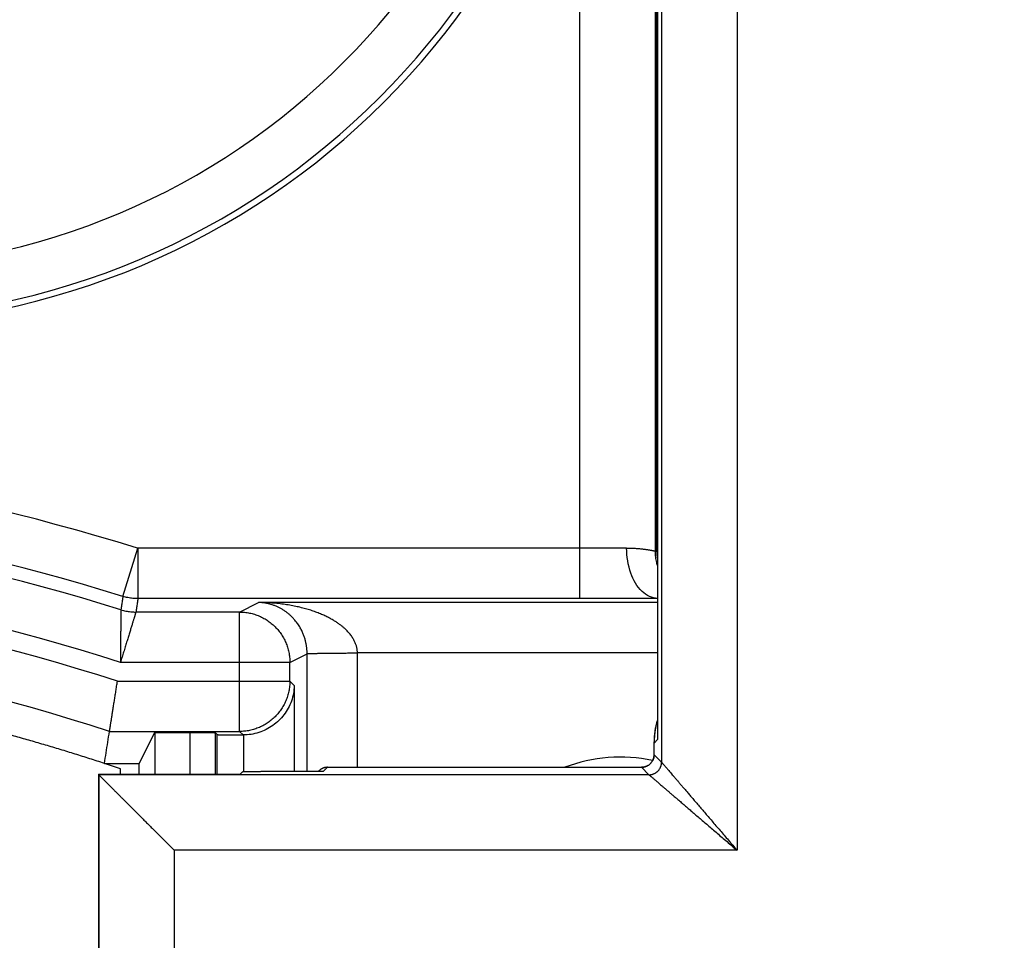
# Model space of a CAD drawing. Header units: inches. Extents: x 0 to 22, y 0 to 17.
# Tile 34 of 57: x 9.575 to 9.966, y 8.158 to 8.524. Entities that reach past the tile are written whole.
import ezdxf

# ---------------------------------------------------------------- set-up
doc = ezdxf.new("R2010")
doc.units = ezdxf.units.IN
doc.header["$LTSCALE"] = 1.21
doc.header["$MEASUREMENT"] = 0
doc.layers.get('0').update_dxf_attribs({"linetype": 'CONTINUOUS'})
doc.layers.add('DIMENSIONS', color=7, linetype='CONTINUOUS')
doc.styles.get("Standard").update_dxf_attribs({"font": 'txt', "width": 0.8})
doc.dimstyles.new('DIMSTYLE_1', dxfattribs={"dimtxt": 0.125, "dimasz": 0.18, "dimexe": 0.18, "dimexo": 0.0625, "dimgap": 0.09, "dimtad": 0, "dimtih": 1, "dimtoh": 1, "dimdec": 3, "dimzin": 4, "dimdsep": 46, "dimtxsty": 'STANDARD', "dimblk": '_FILLED', "dimblk1": '_FILLED', "dimblk2": '_FILLED', "dimcen": 0.09, "dimadec": 0, "dimazin": 0, "dimtp": 0.01, "dimtm": 0.01, "dimtfac": 1, "dimtdec": 3, "dimtofl": 0, "dimtmove": 0, "dimatfit": 3, "dimldrblk": '_FILLED', "dimfxl": 1, "dimtolj": 1, "dimtzin": 4, "dimarcsym": 0})

# ---------------------------------------------------------------- blocks, each defined once
blk = doc.blocks.new('_FILLED')
at = {"color": 0, "linetype": 'BYBLOCK'}
blk.add_solid([(0, 0), (-1, 0.1736111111), (-1, -0.1736111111)], dxfattribs=at)
blk = doc.blocks.new('*D4')
at = {"layer": 'DIMENSIONS', "color": 2, "linetype": 'CONTINUOUS'}
for p, q in [((8.5095382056, 10.18625), (8.5095382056, 6.47275)), ((9.6059657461, 8.1617690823), (9.6059657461, 6.47275)), ((8.5095382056, 6.59775), (8.0583228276, 6.59775)), ((9.6059657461, 6.59775), (9.9659657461, 6.59775))]:
    blk.add_line(p, q, dxfattribs=at)
at = {"layer": 'DIMENSIONS', "color": 2, "linetype": 'CONTINUOUS', "xscale": 0.18, "yscale": 0.18, "zscale": 0.18}
blk.add_blockref('_FILLED', (8.5095382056, 6.59775), dxfattribs=at)
at = {"layer": 'DIMENSIONS', "color": 2, "linetype": 'CONTINUOUS', "xscale": 0.18, "yscale": 0.18, "zscale": 0.18, "rotation": 180}
blk.add_blockref('_FILLED', (9.6059657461, 6.59775), dxfattribs=at)
at = {"layer": 'DIMENSIONS', "color": 2, "linetype": 'CONTINUOUS', "width": 0.8}
for s, p in [('[', (7.2958228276, 6.53525)), (']', (7.8958228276, 6.53525)), ('1.096', (6.6708228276, 6.53525)), ('27.85', (7.3958228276, 6.53525))]:
    blk.add_text(s, height=0.125, dxfattribs=at).set_placement(p)

msp = doc.modelspace()

# ---------------------------------------------------------------- linework, layer by layer
at = {"color": 7, "linetype": 'CONTINUOUS'}
for p, q in [((9.8597061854, 12.3032309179), (9.8597061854, 8.1942690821)), ((9.8281397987, 12.2592309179), (9.8281397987, 8.2382690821)), ((9.8281352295, 12.2586310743), (9.8281352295, 8.2388689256)), ((9.8272561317, 8.3132139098), (9.8272560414, 12.184286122)), ((9.8278822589, 8.3134334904), (9.8278822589, 12.1840665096)), ((9.7972606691, 8.2942319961), (9.797258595, 8.6255234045)), ((9.6156144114, 8.2951354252), (9.6215574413, 8.3142312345)), ((9.7972579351, 8.3142312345), (9.6212926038, 8.3142312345)), ((9.6215574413, 8.3142312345), (9.6215574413, 8.2942319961)), ((9.8281352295, 8.3134334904), (9.8278822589, 8.3134334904)), ((9.7972606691, 8.2942319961), (9.6215574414, 8.2942319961)), ((9.6619383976, 8.2889230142), (9.6694964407, 8.292701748)), ((9.8281352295, 8.292701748), (9.6694964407, 8.292701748)), ((9.6619383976, 8.2889230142), (9.6207491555, 8.2889230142)), ((9.6619383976, 8.2414633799), (9.6619383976, 8.2889230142)), ((9.6819353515, 8.2689237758), (9.6888073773, 8.272359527)), ((9.6888073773, 8.2254955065), (9.6888073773, 8.272359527)), ((9.8281352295, 8.2727025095), (9.7088043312, 8.2727025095)), ((9.7088043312, 8.2272364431), (9.7088043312, 8.2727025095)), ((9.6819353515, 8.2689237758), (9.6145774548, 8.2689237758)), ((9.6819353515, 8.2614603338), (9.6819353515, 8.2689237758)), ((9.613409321, 8.2614603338), (9.6819353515, 8.2614603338)), ((9.683680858, 8.2597148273), (9.6819353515, 8.2614603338)), ((9.683680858, 8.2597148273), (9.683680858, 8.2254955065)), ((9.6102528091, 8.2414633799), (9.6619383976, 8.2414633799)), ((9.6220466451, 8.22875), (9.6282252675, 8.241108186)), ((9.6282252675, 8.241108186), (9.642350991, 8.241108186)), ((9.6282252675, 8.241108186), (9.6282252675, 8.2244482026)), ((9.642350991, 8.2244482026), (9.642350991, 8.241108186)), ((9.6530537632, 8.2402323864), (9.6523494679, 8.2409366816)), ((9.6523494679, 8.2244482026), (9.6523494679, 8.2409366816)), ((9.6530537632, 8.2244482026), (9.6530537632, 8.2402323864)), ((9.6633409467, 8.2400608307), (9.6619383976, 8.2414633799)), ((9.8267388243, 8.232229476), (9.8267388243, 8.2373012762)), ((9.8267388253, 8.2372954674), (9.8267433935, 8.2368726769)), ((9.8281397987, 8.2382690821), (9.8267433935, 8.2368726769)), ((9.8267433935, 8.2322311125), (9.8267433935, 8.2368726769)), ((9.8281352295, 8.2388699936), (9.8281397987, 8.2382690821)), ((9.8267388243, 8.2322338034), (9.8267433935, 8.2322311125)), ((9.8267433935, 8.2322311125), (9.8297107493, 8.2292637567)), ((9.6082252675, 8.22875), (9.6220466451, 8.22875)), ((9.6220466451, 8.2244482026), (9.6220466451, 8.22875)), ((9.6058761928, 8.2244482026), (9.6059657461, 8.2242690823)), ((9.6058761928, 8.2244482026), (9.6621779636, 8.2244482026)), ((9.6058761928, 8.2244482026), (9.6058761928, 7.92275)), ((9.6059657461, 8.2242690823), (9.6059657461, 7.92275)), ((9.6146487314, 8.2244482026), (9.6146487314, 8.2266085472)), ((9.6630537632, 8.2253240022), (9.6621779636, 8.2244482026)), ((9.6952275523, 8.2254955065), (9.6730522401, 8.2254955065)), ((9.6934478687, 8.2257877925), (9.693155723, 8.2254955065)), ((9.6969639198, 8.227231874), (9.6952275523, 8.2254955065)), ((9.6969715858, 8.2272367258), (9.696784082, 8.2272332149)), ((9.6969715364, 8.2272364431), (9.821745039, 8.2272364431)), ((9.8217408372, 8.2272364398), (9.8217426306, 8.2272316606)), ((9.821744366, 8.227231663), (9.8247110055, 8.2242650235)), ((9.8597061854, 8.1942690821), (9.6359646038, 8.1942690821)), ((9.6359646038, 8.1942690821), (9.6359646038, 7.92275))]:
    msp.add_line(p, q, dxfattribs=at)
for points in [[(9.8281352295, 8.2461677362), (9.8279646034, 8.2456486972), (9.8275724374, 8.2442105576), (9.8272528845, 8.2427436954), (9.8270084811, 8.2412526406), (9.8268413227, 8.2397418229)], [(9.8268413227, 8.2397418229), (9.8267532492, 8.2382159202), (9.8267388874, 8.2372942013)], [(9.8267383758, 8.2322325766), (9.8267337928, 8.2320184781), (9.8267061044, 8.2316652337), (9.8266534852, 8.231314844), (9.8265762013, 8.2309690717), (9.8264746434, 8.2306296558), (9.826349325, 8.2302983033), (9.8262008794, 8.2299766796), (9.8260300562, 8.2296663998), (9.8258377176, 8.2293690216), (9.8256248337, 8.2290860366), (9.8253924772, 8.228818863), (9.8251418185, 8.2285688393), (9.8248741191, 8.2283372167), (9.8245907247, 8.2281251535), (9.8242930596, 8.2279337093), (9.8239826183, 8.2277638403), (9.8236609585, 8.2276163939), (9.8233296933, 8.2274921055), (9.8229904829, 8.2273915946), (9.8226450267, 8.2273153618), (9.8222950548, 8.2272637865), (9.82194232, 8.2272371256), (9.8217426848, 8.2272331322)], [(9.696784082, 8.2272332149), (9.6964448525, 8.2272089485), (9.6961080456, 8.2271617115), (9.6957752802, 8.2270917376), (9.6954481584, 8.2269993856), (9.6951282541, 8.2268851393), (9.6948171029, 8.2267496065), (9.6945162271, 8.2265935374), (9.694227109, 8.2264178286), (9.6939512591, 8.2262235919), (9.6936908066, 8.2260127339), (9.6934478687, 8.2257877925)]]:
    msp.add_lwpolyline(points, dxfattribs=at)
for centre, radius, start, end in [((9.5052252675, 8.70575), 0.3003430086, 270, 360), ((9.5052252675, 8.70575), 0.3028739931, 270, 360), ((9.5052252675, 8.70575), 0.2803460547, 270, 360), ((9.3584253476, 7.46875), 0.8854812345, 72.7290893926, 90), ((9.3584253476, 7.46875), 0.8654819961, 72.7127255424, 90), ((9.3584253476, 7.46875), 0.8601730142, 72.6602672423, 90), ((9.3584253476, 7.46875), 0.8401737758, 72.2490606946, 90), ((9.3584253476, 7.46875), 0.8327103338, 72.1690434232, 90), ((9.3584253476, 7.46875), 0.8127133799, 71.9491994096, 90), ((9.3584253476, 7.46875), 0.8, 71.3201876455, 71.8051276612), ((9.8132252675, 8.16875), 0.0625, 78.0615438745, 110.6218781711)]:
    msp.add_arc(centre, radius, start, end, dxfattribs=at)
for points, knots in [([(9.829710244, 12.268235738), (9.829710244, 11.8194612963), (9.8297109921, 10.9219124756), (9.8297106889, 9.5755884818), (9.8297107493, 8.6780389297), (9.8297107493, 8.2292637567)], [0, 0, 0, 0, 0.3333331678, 0.666666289, 1, 1, 1, 1]), ([(9.815839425, 8.3143249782), (9.8154837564, 8.3143208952), (9.8147612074, 8.3143129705), (9.8136610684, 8.314302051), (9.812528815, 8.3142918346), (9.8113659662, 8.3142823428), (9.8101741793, 8.3142735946), (9.8089557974, 8.3142656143), (9.8077140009, 8.3142584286), (9.8064522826, 8.3142520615), (9.8051734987, 8.3142465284), (9.8038797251, 8.3142418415), (9.8025728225, 8.3142379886), (9.8012548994, 8.3142349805), (9.79992831, 8.3142328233), (9.7985950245, 8.3142315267), (9.7977042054, 8.3142312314), (9.7972579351, 8.3142312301)], [0, 0, 0, 0, 0.0574258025, 0.1166611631, 0.1776241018, 0.2402333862, 0.3044071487, 0.370041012, 0.4369430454, 0.5048961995, 0.5737456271, 0.6434021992, 0.713774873, 0.7847434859, 0.8561789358, 0.9279505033, 1, 1, 1, 1]), ([(9.8281343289, 8.2943259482), (9.8259085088, 8.2943786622), (9.8209120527, 8.2969892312), (9.8168399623, 8.3046958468), (9.8158434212, 8.3109586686), (9.8158393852, 8.3143249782)], [0, 0, 0, 0, 0.2632433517, 0.6020801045, 1, 1, 1, 1]), ([(9.815839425, 8.3143249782), (9.8161688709, 8.3143287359), (9.8168194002, 8.314330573), (9.817781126, 8.3143110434), (9.8187133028, 8.3142741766), (9.8196119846, 8.3142213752), (9.8204733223, 8.3141553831), (9.8212937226, 8.314078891), (9.8220699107, 8.3139949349), (9.8227988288, 8.3139056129), (9.8234777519, 8.3138132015), (9.8241043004, 8.3137200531), (9.8246764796, 8.313628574), (9.8251926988, 8.3135411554), (9.8256517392, 8.3134602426), (9.8260529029, 8.3133879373), (9.8263956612, 8.3133270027), (9.8266805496, 8.3132777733), (9.826906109, 8.3132453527), (9.8270758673, 8.3132171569), (9.8271825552, 8.3132201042), (9.8272411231, 8.3132052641), (9.8272561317, 8.3132138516)], [0, 0, 0, 0, 0.0860231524, 0.1698373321, 0.251137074, 0.3295883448, 0.4048719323, 0.4766784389, 0.5447132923, 0.6087079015, 0.6684147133, 0.723608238, 0.774092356, 0.8197045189, 0.8603079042, 0.8957983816, 0.9261212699, 0.9512453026, 0.9711686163, 0.9859043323, 0.9954851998, 1, 1, 1, 1]), ([(9.828132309, 8.3073606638), (9.8280470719, 8.3076390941), (9.8278760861, 8.3082445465), (9.8276574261, 8.3091865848), (9.8274785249, 8.3101843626), (9.8273503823, 8.3111898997), (9.8272733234, 8.3122005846), (9.8272561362, 8.3128761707), (9.8272560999, 8.3132138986)], [0, 0, 0, 0, 0.1470568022, 0.3176546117, 0.4882473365, 0.6588354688, 0.829419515, 1, 1, 1, 1]), ([(9.8272561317, 8.3132139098), (9.8273256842, 8.3132384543), (9.8274647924, 8.3132874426), (9.8276735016, 8.3133606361), (9.827812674, 8.3134092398), (9.8278822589, 8.3134334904)], [0, 0, 0, 0, 0.3334800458, 0.6668215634, 1, 1, 1, 1]), ([(9.8281323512, 8.3102824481), (9.8281253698, 8.310326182), (9.8280665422, 8.3107027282), (9.8279760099, 8.3114151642), (9.8278993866, 8.3124230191), (9.8278822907, 8.3130967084), (9.8278822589, 8.3134334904)], [0, 0, 0, 0, 0.041988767, 0.3613283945, 0.6806657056, 1, 1, 1, 1]), ([(9.6156144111, 8.2951354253), (9.6155225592, 8.2945445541), (9.6153390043, 8.2933643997), (9.6150637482, 8.2915965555), (9.6148802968, 8.2904195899), (9.6147886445, 8.2898318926)], [0, 0, 0, 0, 0.3342199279, 0.6675500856, 1, 1, 1, 1]), ([(9.6215574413, 8.2942319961), (9.6212222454, 8.294232), (9.6205517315, 8.2942488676), (9.619548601, 8.2943246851), (9.6185505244, 8.2944508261), (9.6175600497, 8.2946269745), (9.6165797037, 8.2948526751), (9.6159344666, 8.2950358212), (9.6156144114, 8.2951354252)], [0, 0, 0, 0, 0.1666666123, 0.3333332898, 0.5, 0.6666667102, 0.8333333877, 1, 1, 1, 1]), ([(9.6215574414, 8.2942319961), (9.6214676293, 8.2936411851), (9.6212880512, 8.2924604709), (9.6210186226, 8.2906908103), (9.620838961, 8.2895119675), (9.6207491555, 8.2889230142)], [0, 0, 0, 0, 0.33384393, 0.6671825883, 1, 1, 1, 1]), ([(9.8281352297, 8.2943251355), (9.8276477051, 8.294321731), (9.8266277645, 8.2943150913), (9.8250587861, 8.2943055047), (9.8234128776, 8.2942963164), (9.8217208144, 8.2942876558), (9.8199864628, 8.2942795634), (9.8182140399, 8.2942720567), (9.8164082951, 8.2942651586), (9.8145744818, 8.2942588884), (9.8127172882, 8.2942532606), (9.8108396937, 8.294248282), (9.8089429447, 8.2942439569), (9.8070279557, 8.2942402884), (9.8050964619, 8.2942372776), (9.8031510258, 8.2942349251), (9.8011945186, 8.2942332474), (9.7992298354, 8.2942322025), (9.797917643, 8.2942320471), (9.7972606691, 8.2942319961)], [0, 0, 0, 0, 0.0473723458, 0.0991064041, 0.1524553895, 0.2073024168, 0.2635208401, 0.3209785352, 0.3795245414, 0.4389804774, 0.4991652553, 0.5599828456, 0.6214208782, 0.6834666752, 0.7460564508, 0.8090980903, 0.8724985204, 0.9361639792, 1, 1, 1, 1]), ([(9.6791637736, 8.2898420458), (9.6788253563, 8.2900507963), (9.6781266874, 8.2904529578), (9.6770306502, 8.2909963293), (9.6758764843, 8.2914792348), (9.674669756, 8.2918931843), (9.6734180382, 8.2922301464), (9.6721310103, 8.292483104), (9.6708202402, 8.2926466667), (9.6699381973, 8.2926937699), (9.6694964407, 8.292701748)], [0, 0, 0, 0, 0.1169385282, 0.2369105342, 0.3595490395, 0.4846247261, 0.611825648, 0.740482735, 0.8700604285, 1, 1, 1, 1]), ([(9.6891745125, 8.2899278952), (9.688478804, 8.2901357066), (9.6870425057, 8.2905348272), (9.6848154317, 8.2910670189), (9.6824682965, 8.2915386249), (9.6800139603, 8.2919409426), (9.6774686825, 8.2922661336), (9.6748523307, 8.2925069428), (9.6721870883, 8.2926585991), (9.6703958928, 8.2926977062), (9.6694964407, 8.292701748)], [0, 0, 0, 0, 0.109252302, 0.2242457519, 0.3444668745, 0.4694004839, 0.5983951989, 0.7304827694, 0.8646597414, 1, 1, 1, 1]), ([(9.6147886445, 8.2898318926), (9.6147884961, 8.2898205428), (9.6147879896, 8.2897811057), (9.6147868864, 8.2896968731), (9.6147851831, 8.2895625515), (9.6147827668, 8.2893783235), (9.6147797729, 8.2891444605), (9.6147762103, 8.2888613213), (9.6147719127, 8.2885293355), (9.6147671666, 8.288149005), (9.614761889, 8.2877209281), (9.6147558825, 8.2872458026), (9.6147495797, 8.2867244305), (9.6147428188, 8.2861577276), (9.6147353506, 8.2855467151), (9.6147277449, 8.2848925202), (9.6147198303, 8.2841964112), (9.6147112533, 8.2834597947), (9.6147026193, 8.2826841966), (9.6146938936, 8.2818712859), (9.6146846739, 8.2810228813), (9.6146753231, 8.2801409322), (9.6146661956, 8.279227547), (9.6146568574, 8.2782850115), (9.6146472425, 8.2773157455), (9.614638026, 8.2763222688), (9.614628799, 8.2753072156), (9.6146193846, 8.274273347), (9.6146106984, 8.2732235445), (9.6146021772, 8.2721608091), (9.6145932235, 8.2710880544), (9.6145853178, 8.2700079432), (9.6145796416, 8.2692857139), (9.6145774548, 8.2689237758)], [0, 0, 0, 0, 0.0016285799, 0.0056588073, 0.0120865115, 0.0209022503, 0.0320936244, 0.045643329, 0.0615295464, 0.0797300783, 0.1002164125, 0.1229535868, 0.147905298, 0.1750270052, 0.2042684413, 0.2355783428, 0.2688955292, 0.3041508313, 0.3412733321, 0.3801832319, 0.4207918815, 0.463007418, 0.5067301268, 0.5518485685, 0.5982466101, 0.6458047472, 0.6943961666, 0.7438898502, 0.7941476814, 0.8450242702, 0.8963732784, 0.9480691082, 1, 1, 1, 1]), ([(9.6207491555, 8.2889230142), (9.6207458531, 8.2889121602), (9.6207343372, 8.2888744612), (9.6207097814, 8.2887939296), (9.6206705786, 8.2886655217), (9.6206168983, 8.2884893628), (9.6205486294, 8.2882657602), (9.6204659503, 8.2879950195), (9.6203690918, 8.2876775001), (9.6202579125, 8.2873137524), (9.6201327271, 8.286904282), (9.6199938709, 8.2864496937), (9.6198411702, 8.2859508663), (9.6196751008, 8.2854085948), (9.619496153, 8.2848237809), (9.6193041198, 8.2841976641), (9.6190995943, 8.2835313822), (9.6188833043, 8.2828261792), (9.6186551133, 8.2820837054), (9.6184156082, 8.2813055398), (9.6181657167, 8.2804933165), (9.6179056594, 8.2796490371), (9.6176357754, 8.2787748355), (9.6173571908, 8.2778727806), (9.6170706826, 8.2769451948), (9.616776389, 8.2759947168), (9.6164755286, 8.2750237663), (9.6161691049, 8.2740349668), (9.615857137, 8.2730313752), (9.6155411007, 8.2720157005), (9.6152224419, 8.2709905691), (9.6149005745, 8.2699590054), (9.6146857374, 8.2692692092), (9.6145774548, 8.2689237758)], [0, 0, 0, 0, 0.0016261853, 0.0056500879, 0.0120677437, 0.0208702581, 0.03204623, 0.0455784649, 0.061446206, 0.0796284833, 0.1000974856, 0.1228194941, 0.1477591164, 0.1748722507, 0.2041095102, 0.2354202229, 0.268743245, 0.3040095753, 0.3411483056, 0.3800789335, 0.4207118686, 0.4629542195, 0.5067049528, 0.5518514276, 0.598276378, 0.6458587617, 0.6944697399, 0.7439762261, 0.7942384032, 0.8451098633, 0.8964433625, 0.9481114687, 1, 1, 1, 1]), ([(9.6147886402, 8.2898318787), (9.6151095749, 8.2897316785), (9.6157566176, 8.2895474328), (9.6167397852, 8.2893203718), (9.6177331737, 8.289143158), (9.6187342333, 8.2890162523), (9.6197403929, 8.2889399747), (9.6204129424, 8.2889230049), (9.6207491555, 8.2889230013)], [0, 0, 0, 0, 0.1666666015, 0.3333332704, 0.499999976, 0.6666666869, 0.8333333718, 1, 1, 1, 1]), ([(9.6619383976, 8.2889230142), (9.6622748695, 8.288922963), (9.6629479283, 8.2889058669), (9.6639550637, 8.2888292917), (9.6649576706, 8.2887018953), (9.6659535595, 8.2885238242), (9.6669402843, 8.2882953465), (9.6679150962, 8.2880169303), (9.668874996, 8.2876893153), (9.6698170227, 8.2873134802), (9.6707385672, 8.2868905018), (9.6716373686, 8.2864214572), (9.6725112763, 8.2859074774), (9.6733580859, 8.2853498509), (9.6741756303, 8.284749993), (9.6749618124, 8.2841094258), (9.6757145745, 8.2834298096), (9.6764319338, 8.2827129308), (9.677112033, 8.2819606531), (9.6777531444, 8.2811748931), (9.678353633, 8.2803576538), (9.6789119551, 8.2795110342), (9.6794266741, 8.2786372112), (9.6798964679, 8.2777384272), (9.680320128, 8.2768169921), (9.6806965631, 8.2758752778), (9.681024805, 8.2749157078), (9.6813040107, 8.2739407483), (9.6815334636, 8.2729529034), (9.681712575, 8.2719547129), (9.6818408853, 8.2709487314), (9.6819180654, 8.2699375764), (9.6819353, 8.2692616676), (9.6819353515, 8.2689237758)], [0, 0, 0, 0, 0.0321387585, 0.0642769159, 0.0964371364, 0.1286330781, 0.1608687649, 0.193138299, 0.2254258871, 0.2577069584, 0.2899730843, 0.3222366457, 0.3545032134, 0.3867713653, 0.4190416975, 0.4513164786, 0.4835940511, 0.5158700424, 0.5481443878, 0.5804190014, 0.612694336, 0.6449698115, 0.6772454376, 0.7095214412, 0.7417976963, 0.7740738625, 0.8063498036, 0.8386255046, 0.8709009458, 0.9031761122, 0.9354509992, 0.967725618, 1, 1, 1, 1]), ([(9.688807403, 8.2723595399), (9.6888073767, 8.2725407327), (9.6888025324, 8.2729057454), (9.688780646, 8.2734571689), (9.6887434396, 8.2740164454), (9.6886901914, 8.2745834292), (9.6886202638, 8.2751576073), (9.6885328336, 8.2757392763), (9.6884267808, 8.2763298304), (9.688300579, 8.2769315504), (9.6881523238, 8.2775463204), (9.6879799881, 8.2781752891), (9.68778131, 8.2788193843), (9.687553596, 8.2794796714), (9.6872937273, 8.2801570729), (9.6869983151, 8.2808522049), (9.68666364, 8.2815649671), (9.686285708, 8.2822947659), (9.6858602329, 8.2830406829), (9.685382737, 8.283800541), (9.6848485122, 8.2845721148), (9.6842528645, 8.2853515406), (9.6835908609, 8.2861348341), (9.6828584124, 8.2869157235), (9.6820519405, 8.2876871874), (9.6811684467, 8.288441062), (9.6802045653, 8.2891692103), (9.6795198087, 8.2896224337), (9.6791637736, 8.2898420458)], [0, 0, 0, 0, 0.0260747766, 0.0525251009, 0.0794068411, 0.1067261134, 0.1344663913, 0.1626344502, 0.1913609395, 0.220798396, 0.2510969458, 0.2823523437, 0.3146317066, 0.3480788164, 0.382844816, 0.4190199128, 0.4567472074, 0.4961328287, 0.5372583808, 0.5802885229, 0.6252381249, 0.6722627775, 0.7214017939, 0.7727618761, 0.8262622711, 0.8819254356, 0.9398013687, 1, 1, 1, 1]), ([(9.7088028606, 8.2727025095), (9.7087997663, 8.2728826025), (9.7087838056, 8.273245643), (9.7087307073, 8.2737932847), (9.7086464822, 8.27434826), (9.708529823, 8.274910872), (9.7083796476, 8.2754813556), (9.7081932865, 8.2760597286), (9.7079690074, 8.2766472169), (9.7077039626, 8.2772457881), (9.7073934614, 8.2778569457), (9.7070340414, 8.2784822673), (9.706620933, 8.2791222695), (9.7061488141, 8.2797773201), (9.7056121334, 8.2804481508), (9.7050041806, 8.2811352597), (9.7043173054, 8.2818383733), (9.7035439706, 8.2825573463), (9.7026755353, 8.2832910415), (9.7017027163, 8.2840372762), (9.7006168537, 8.2847945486), (9.6994075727, 8.2855580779), (9.698066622, 8.2863249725), (9.6965845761, 8.2870879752), (9.6949550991, 8.2878416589), (9.6931722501, 8.2885764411), (9.6912327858, 8.2892846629), (9.6898779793, 8.2897177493), (9.6891745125, 8.2899278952)], [0, 0, 0, 0, 0.0194613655, 0.03924182, 0.0594217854, 0.0800812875, 0.1012943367, 0.1231301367, 0.1457048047, 0.1692082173, 0.1938277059, 0.2197380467, 0.2471035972, 0.2760958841, 0.3069438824, 0.3398876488, 0.375183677, 0.413105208, 0.4539336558, 0.4979735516, 0.5455312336, 0.5969212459, 0.65244563, 0.7123843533, 0.7769710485, 0.8463690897, 0.920673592, 1, 1, 1, 1]), ([(9.6888073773, 8.2723612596), (9.6888182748, 8.2723718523), (9.6888675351, 8.2723806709), (9.688957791, 8.2723959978), (9.689101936, 8.2724076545), (9.6892932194, 8.2724203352), (9.689534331, 8.2724317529), (9.6898234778, 8.2724428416), (9.6901603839, 8.2724533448), (9.6905440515, 8.2724634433), (9.6909735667, 8.2724731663), (9.6914478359, 8.2724825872), (9.6919656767, 8.2724917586), (9.6925257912, 8.272500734), (9.6931267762, 8.2725095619), (9.6937671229, 8.2725182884), (9.6944452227, 8.2725269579), (9.6951593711, 8.2725356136), (9.695907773, 8.2725442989), (9.6966885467, 8.2725530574), (9.6974997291, 8.2725619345), (9.6983392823, 8.2725709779), (9.6992051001, 8.2725802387), (9.7000950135, 8.272589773), (9.7010067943, 8.2725996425), (9.7019381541, 8.2726099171), (9.7028867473, 8.2726206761), (9.7038501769, 8.2726320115), (9.704826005, 8.2726440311), (9.7058117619, 8.2726568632), (9.7068049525, 8.2726706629), (9.707803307, 8.27268562), (9.7084703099, 8.2726965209), (9.7088043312, 8.2727022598)], [0, 0, 0, 0, 0.0022790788, 0.0069698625, 0.0141262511, 0.0237453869, 0.0358088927, 0.0502891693, 0.0671511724, 0.0863531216, 0.1078470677, 0.1315794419, 0.1574910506, 0.1855172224, 0.2155878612, 0.2476275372, 0.2815558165, 0.3172874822, 0.3547327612, 0.3937975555, 0.4343836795, 0.476389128, 0.5197085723, 0.5642335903, 0.6098527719, 0.6564519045, 0.7039135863, 0.7521178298, 0.8009427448, 0.8502648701, 0.899959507, 0.9499010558, 1, 1, 1, 1]), ([(9.6102528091, 8.2414633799), (9.6102550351, 8.2414773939), (9.6102621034, 8.2415218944), (9.6102766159, 8.2416132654), (9.6102989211, 8.24175371), (9.6103289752, 8.2419429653), (9.6103667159, 8.2421806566), (9.610412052, 8.24246623), (9.6104648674, 8.2427989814), (9.6105250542, 8.2431782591), (9.6105924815, 8.2436032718), (9.6106669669, 8.244072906), (9.6107483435, 8.2445861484), (9.6108364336, 8.2451419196), (9.6109310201, 8.2457388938), (9.6110318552, 8.2463755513), (9.6111387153, 8.2470505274), (9.6112513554, 8.2477623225), (9.6113694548, 8.2485089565), (9.6114927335, 8.2492887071), (9.6116209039, 8.2500998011), (9.6117536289, 8.250940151), (9.611890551, 8.2518075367), (9.6120313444, 8.2526999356), (9.6121756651, 8.2536152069), (9.6123230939, 8.2545507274), (9.6124732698, 8.2555042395), (9.6126258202, 8.2564734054), (9.6127803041, 8.2574554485), (9.6129362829, 8.2584476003), (9.6130933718, 8.2594474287), (9.6132512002, 8.2604525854), (9.6133565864, 8.2611241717), (9.613409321, 8.2614603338)], [0, 0, 0, 0, 0.002102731, 0.006677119, 0.0137098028, 0.0231757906, 0.0350739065, 0.0493740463, 0.0660243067, 0.0850009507, 0.1062817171, 0.1297937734, 0.1554649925, 0.1832881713, 0.2131805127, 0.2450329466, 0.2788091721, 0.314449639, 0.3518250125, 0.3908269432, 0.4314345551, 0.4735108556, 0.5169003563, 0.5615623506, 0.6073894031, 0.6542083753, 0.7019061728, 0.7504302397, 0.7995954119, 0.849222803, 0.8992610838, 0.9495755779, 1, 1, 1, 1]), ([(9.6819353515, 8.2614603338), (9.6819352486, 8.2611226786), (9.6819179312, 8.2604472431), (9.681840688, 8.2594367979), (9.6817123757, 8.2584315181), (9.6815333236, 8.2574340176), (9.6813039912, 8.2564468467), (9.6810249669, 8.2554725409), (9.6806969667, 8.2545135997), (9.6803208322, 8.2535724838), (9.6798975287, 8.252651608), (9.6794281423, 8.2517533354), (9.6789138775, 8.2508799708), (9.6783560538, 8.2500337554), (9.6777561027, 8.2492168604), (9.6771155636, 8.248431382), (9.67643608, 8.2476793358), (9.6757193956, 8.2469626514), (9.6749673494, 8.2462831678), (9.674181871, 8.2456426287), (9.673364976, 8.2450426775), (9.6725187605, 8.2444848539), (9.671645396, 8.243970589), (9.6707471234, 8.2435012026), (9.6698262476, 8.2430778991), (9.6688851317, 8.2427017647), (9.6679261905, 8.2423737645), (9.6669518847, 8.2420947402), (9.6659647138, 8.2418654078), (9.6649672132, 8.2416863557), (9.6639619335, 8.2415580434), (9.6629514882, 8.2414808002), (9.6622760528, 8.2414634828), (9.6619383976, 8.2414633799)], [0, 0, 0, 0, 0.0322551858, 0.0645108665, 0.0967670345, 0.1290236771, 0.1612807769, 0.1935383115, 0.2257962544, 0.2580545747, 0.2903132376, 0.322572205, 0.3548314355, 0.387090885, 0.4193505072, 0.4516102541, 0.4838700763, 0.5161299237, 0.5483897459, 0.5806494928, 0.612909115, 0.6451685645, 0.677427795, 0.7096867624, 0.7419454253, 0.7742037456, 0.8064616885, 0.8387192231, 0.8709763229, 0.9032329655, 0.9354891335, 0.9677448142, 1, 1, 1, 1]), ([(9.683680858, 8.2597148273), (9.6836438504, 8.2576310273), (9.682884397, 8.2534544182), (9.6798751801, 8.2479229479), (9.6753402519, 8.2435593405), (9.6696803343, 8.2407273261), (9.6654555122, 8.2400607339), (9.6633410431, 8.2400607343)], [0, 0, 0, 0, 0.2004722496, 0.4001113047, 0.5963389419, 0.7966093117, 1, 1, 1, 1]), ([(9.6082252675, 8.22875), (9.6062843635, 8.2293879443), (9.6023988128, 8.2306485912), (9.5965566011, 8.2324947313), (9.5906999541, 8.2342962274), (9.5848277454, 8.2360533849), (9.578946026, 8.237764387), (9.5730559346, 8.2394290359), (9.56713297, 8.2410541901), (9.561118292, 8.2426548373), (9.5549316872, 8.2442494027), (9.549522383, 8.2455968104), (9.546165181, 8.2464102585), (9.5449489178, 8.2467018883)], [0, 0, 0, 0, 0.0931598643, 0.1862640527, 0.2793763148, 0.3725584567, 0.4657547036, 0.5586872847, 0.6516538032, 0.7458108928, 0.8424890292, 0.9429687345, 1, 1, 1, 1]), ([(9.8281303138, 8.2461794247), (9.8281063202, 8.2461048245), (9.8279298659, 8.2455484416), (9.8276311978, 8.244497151), (9.8272918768, 8.2430090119), (9.8270302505, 8.24149664), (9.8268484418, 8.2399658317), (9.8267798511, 8.238912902), (9.826759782, 8.2383722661), (9.8267588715, 8.2383468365)], [0, 0, 0, 0, 0.0294714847, 0.2195169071, 0.4108795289, 0.6033025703, 0.7965423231, 0.99043054, 1, 1, 1, 1]), ([(9.6082252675, 8.22875), (9.6084499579, 8.230153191), (9.6089002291, 8.2329689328), (9.609576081, 8.2372067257), (9.6100269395, 8.2400413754), (9.6102528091, 8.2414633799)], [0, 0, 0, 0, 0.3311469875, 0.6644803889, 1, 1, 1, 1]), ([(9.642350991, 8.241108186), (9.6425499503, 8.241108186), (9.6429473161, 8.2411079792), (9.6435414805, 8.241107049), (9.6441314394, 8.2411055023), (9.6447150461, 8.2411033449), (9.6452902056, 8.2411005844), (9.6458549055, 8.2410972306), (9.6464070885, 8.241093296), (9.6469447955, 8.2410887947), (9.6474661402, 8.2410837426), (9.6479692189, 8.2410781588), (9.6484522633, 8.2410720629), (9.6489135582, 8.2410654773), (9.6493514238, 8.2410584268), (9.6497643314, 8.2410509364), (9.650150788, 8.2410430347), (9.6505093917, 8.2410347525), (9.6508389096, 8.241026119), (9.6511381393, 8.241017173), (9.6514059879, 8.2410079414), (9.6516415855, 8.2409984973), (9.6518439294, 8.2409887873), (9.6520126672, 8.2409791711), (9.6521462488, 8.2409689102), (9.6522467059, 8.2409602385), (9.6523084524, 8.2409489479), (9.6523423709, 8.2409437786), (9.6523494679, 8.2409366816)], [0, 0, 0, 0, 0.0596655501, 0.1191652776, 0.1781830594, 0.2365877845, 0.2941831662, 0.3506685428, 0.4059375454, 0.4597804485, 0.5119261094, 0.5622899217, 0.6106570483, 0.6567968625, 0.7006408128, 0.7419846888, 0.7806432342, 0.8165586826, 0.8495541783, 0.8794956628, 0.9063332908, 0.9299283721, 0.9501980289, 0.9671029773, 0.9805552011, 0.9905207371, 0.9969901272, 1, 1, 1, 1]), ([(9.6530537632, 8.2402323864), (9.6530611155, 8.2402250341), (9.6530964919, 8.2402199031), (9.6531608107, 8.2402082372), (9.6532656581, 8.2401994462), (9.6534050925, 8.240188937), (9.6535813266, 8.2401791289), (9.6537926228, 8.2401692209), (9.6540386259, 8.2401595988), (9.6543182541, 8.2401502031), (9.6546303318, 8.2401411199), (9.6549736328, 8.2401323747), (9.655347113, 8.2401240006), (9.6557498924, 8.2401160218), (9.6561808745, 8.2401084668), (9.6566377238, 8.240101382), (9.6571164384, 8.2400948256), (9.6576111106, 8.240088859), (9.6581133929, 8.2400835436), (9.6586122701, 8.2400789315), (9.6590944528, 8.2400750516), (9.659547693, 8.2400718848), (9.6599620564, 8.240069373), (9.6603329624, 8.24006742), (9.6606640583, 8.240065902), (9.6609673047, 8.2400646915), (9.6612587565, 8.2400636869), (9.6615490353, 8.2400628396), (9.6618417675, 8.2400621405), (9.6621363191, 8.2400615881), (9.6624391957, 8.2400611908), (9.6627629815, 8.2400608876), (9.6630661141, 8.2400609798), (9.6632629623, 8.2400607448), (9.6633409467, 8.2400608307)], [0, 0, 0, 0, 0.0030307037, 0.0095840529, 0.019695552, 0.0333350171, 0.0504917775, 0.0710832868, 0.0950106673, 0.1222431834, 0.1526362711, 0.1860115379, 0.2223398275, 0.2615241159, 0.3034351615, 0.347980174, 0.3947008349, 0.4429822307, 0.492175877, 0.5411124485, 0.5883993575, 0.6327252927, 0.6732245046, 0.7091787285, 0.7408371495, 0.7697321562, 0.7975686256, 0.8257889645, 0.8543419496, 0.8828934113, 0.9116439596, 0.9426234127, 0.9772693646, 1, 1, 1, 1]), ([(9.821744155, 8.227231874), (9.8218629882, 8.2272319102), (9.8221007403, 8.2272404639), (9.8224554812, 8.227278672), (9.8228066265, 8.2273420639), (9.8231523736, 8.22743032), (9.8234909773, 8.227542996), (9.8238207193, 8.2276795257), (9.8241399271, 8.2278392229), (9.8244469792, 8.228021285), (9.8247403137, 8.2282247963), (9.8250184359, 8.2284487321), (9.8252799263, 8.2286919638), (9.8255234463, 8.2289532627), (9.825747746, 8.2292313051), (9.8259516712, 8.2295246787), (9.826134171, 8.2298318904), (9.8262943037, 8.2301513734), (9.826431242, 8.2304814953), (9.8265442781, 8.2308205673), (9.8266328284, 8.231166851), (9.8266964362, 8.2315185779), (9.8267347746, 8.2318739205), (9.8267433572, 8.2321120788), (9.8267433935, 8.2322311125)], [0, 0, 0, 0, 0.045411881, 0.0908241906, 0.1362377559, 0.1816535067, 0.2270723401, 0.272495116, 0.3179226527, 0.3633557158, 0.4087949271, 0.4542407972, 0.4996937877, 0.5451541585, 0.5906214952, 0.6360951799, 0.6815745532, 0.7270587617, 0.7725466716, 0.8180371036, 0.8635288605, 0.909020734, 0.9545115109, 1, 1, 1, 1]), ([(9.8247115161, 8.224264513), (9.8248303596, 8.2242645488), (9.8250681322, 8.2242731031), (9.8254229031, 8.2243113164), (9.8257740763, 8.2243747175), (9.8261198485, 8.2244629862), (9.8264584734, 8.2245756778), (9.8267882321, 8.2247122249), (9.8271074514, 8.2248719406), (9.8274145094, 8.225054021), (9.827707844, 8.225257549), (9.8279859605, 8.2254814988), (9.8282474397, 8.2257247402), (9.8284909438, 8.2259860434), (9.8287152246, 8.2262640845), (9.8289191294, 8.2265574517), (9.8291016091, 8.2268646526), (9.8292617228, 8.2271841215), (9.8293986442, 8.2275142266), (9.8295116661, 8.2278532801), (9.8296002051, 8.2281995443), (9.8296638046, 8.228551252), (9.8297021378, 8.2289065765), (9.8297107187, 8.2291447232), (9.8297107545, 8.2292637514)], [0, 0, 0, 0, 0.0454157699, 0.0908318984, 0.1362491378, 0.181668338, 0.2270903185, 0.2725158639, 0.3179457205, 0.3633805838, 0.4088209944, 0.4542673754, 0.4997201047, 0.5451794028, 0.5906449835, 0.6361164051, 0.6815931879, 0.7270746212, 0.7725596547, 0.8180471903, 0.8635361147, 0.9090253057, 0.9545136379, 1, 1, 1, 1]), ([(9.8297107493, 8.229263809), (9.829722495, 8.2292485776), (9.8297547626, 8.2292036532), (9.8298271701, 8.2291217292), (9.8299313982, 8.2289977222), (9.8300729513, 8.2288340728), (9.8302502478, 8.2286288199), (9.8304643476, 8.2283818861), (9.8307155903, 8.2280916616), (9.8310050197, 8.2277558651), (9.8313348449, 8.2273718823), (9.8317079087, 8.2269366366), (9.8321273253, 8.2264466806), (9.832595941, 8.2258989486), (9.8331160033, 8.2252911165), (9.8336892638, 8.2246215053), (9.8343173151, 8.2238886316), (9.8350018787, 8.223091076), (9.835744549, 8.2222265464), (9.836547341, 8.2212917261), (9.8374129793, 8.2202827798), (9.838344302, 8.2191959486), (9.8393436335, 8.218028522), (9.8404126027, 8.2167791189), (9.8415524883, 8.2154478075), (9.8427634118, 8.2140355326), (9.8440430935, 8.2125434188), (9.8453884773, 8.210974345), (9.8467960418, 8.2093320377), (9.8482623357, 8.2076206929), (9.849783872, 8.205844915), (9.8513561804, 8.204010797), (9.8529722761, 8.2021255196), (9.8546239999, 8.200198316), (9.8563028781, 8.1982395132), (9.8579996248, 8.196259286), (9.8591366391, 8.1949339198), (9.8597061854, 8.1942690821)], [0, 0, 0, 0, 0.0012519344, 0.0035976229, 0.0071087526, 0.0117987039, 0.0176796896, 0.0247630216, 0.0330711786, 0.0426651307, 0.0536178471, 0.0660184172, 0.0799772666, 0.0955972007, 0.112937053, 0.1320452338, 0.1529716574, 0.1757587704, 0.2004573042, 0.2271549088, 0.2559624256, 0.2869862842, 0.3203152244, 0.3559865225, 0.3940114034, 0.4343921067, 0.4770736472, 0.5219566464, 0.56892373, 0.6178583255, 0.66864083, 0.7211321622, 0.7751005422, 0.8302660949, 0.8863385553, 0.9430187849, 1, 1, 1, 1]), ([(9.8247110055, 8.2242650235), (9.8004062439, 8.2242650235), (9.7517969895, 8.2242642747), (9.6788826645, 8.224264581), (9.6302731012, 8.224264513), (9.6059680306, 8.224264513)], [0, 0, 0, 0, 0.3333331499, 0.6666626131, 1, 1, 1, 1]), ([(9.6059680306, 8.224264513), (9.605973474, 8.2242536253), (9.6060081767, 8.2242322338), (9.6060570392, 8.2241731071), (9.6061419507, 8.2240932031), (9.6062489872, 8.2239841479), (9.6063832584, 8.2238506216), (9.6065423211, 8.2236912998), (9.6067262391, 8.2235074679), (9.6069360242, 8.2232976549), (9.6071771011, 8.2230565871), (9.6074599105, 8.2227737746), (9.6077967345, 8.2224369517), (9.6081953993, 8.2220382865), (9.6086564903, 8.2215771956), (9.609173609, 8.2210600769), (9.6097403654, 8.2204933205), (9.6103541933, 8.2198794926), (9.611017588, 8.2192160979), (9.6117355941, 8.2184980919), (9.6125121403, 8.2177215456), (9.6133491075, 8.2168845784), (9.6142466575, 8.2159870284), (9.6152049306, 8.2150287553), (9.6162244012, 8.2140092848), (9.6173057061, 8.2129279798), (9.6184486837, 8.2117850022), (9.6196526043, 8.2105810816), (9.6209158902, 8.2093177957), (9.6222362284, 8.2079974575), (9.6236109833, 8.2066227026), (9.6250364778, 8.2051972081), (9.6265086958, 8.2037249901), (9.6280220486, 8.2022116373), (9.6295701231, 8.2006635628), (9.6311457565, 8.1990879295), (9.6327416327, 8.1974920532), (9.6343501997, 8.1958834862), (9.6354259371, 8.1948077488), (9.6359646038, 8.1942690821)], [0, 0, 0, 0, 0.0008608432, 0.0027170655, 0.0054680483, 0.00906961, 0.0135364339, 0.0188547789, 0.0249926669, 0.0319258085, 0.0398376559, 0.0491030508, 0.060210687, 0.0735244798, 0.0889748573, 0.1063259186, 0.1252432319, 0.1456580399, 0.1677168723, 0.1915915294, 0.2174682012, 0.2453818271, 0.2752993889, 0.3072351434, 0.3412218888, 0.3772600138, 0.4153800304, 0.4555348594, 0.497668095, 0.5417254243, 0.5875862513, 0.63516188, 0.6842938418, 0.7348276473, 0.786517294, 0.8391218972, 0.8924119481, 0.9461261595, 1, 1, 1, 1]), ([(9.6730522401, 8.2254955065), (9.6728532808, 8.2254955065), (9.672455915, 8.2254952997), (9.6718617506, 8.2254943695), (9.6712717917, 8.2254928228), (9.670688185, 8.2254906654), (9.6701130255, 8.2254879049), (9.6695483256, 8.2254845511), (9.6689961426, 8.2254806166), (9.6684584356, 8.2254761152), (9.6679370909, 8.2254710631), (9.6674340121, 8.2254654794), (9.6669509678, 8.2254593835), (9.6664896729, 8.2254527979), (9.6660518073, 8.2254457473), (9.6656388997, 8.2254382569), (9.6652524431, 8.2254303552), (9.6648938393, 8.225422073), (9.6645643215, 8.2254134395), (9.6642650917, 8.2254044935), (9.6639972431, 8.225395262), (9.6637616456, 8.2253858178), (9.6635593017, 8.2253761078), (9.6633905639, 8.2253664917), (9.6632569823, 8.2253562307), (9.6631565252, 8.225347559), (9.6630947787, 8.2253362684), (9.6630608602, 8.2253310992), (9.6630537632, 8.2253240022)], [0, 0, 0, 0, 0.0596655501, 0.1191652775, 0.1781830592, 0.2365877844, 0.294183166, 0.3506685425, 0.4059375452, 0.4597804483, 0.5119261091, 0.5622899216, 0.6106570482, 0.6567968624, 0.7006408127, 0.7419846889, 0.7806432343, 0.8165586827, 0.8495541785, 0.879495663, 0.9063332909, 0.9299283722, 0.950198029, 0.9671029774, 0.9805552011, 0.9905207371, 0.9969901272, 1, 1, 1, 1]), ([(9.6939649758, 8.2262333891), (9.6938706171, 8.2261626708), (9.6936860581, 8.2260138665), (9.6935125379, 8.2258523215), (9.6934283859, 8.2257681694)], [0, 0, 0, 0, 0.4976974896, 1, 1, 1, 1]), ([(9.6942989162, 8.2264631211), (9.694286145, 8.2264550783), (9.6942711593, 8.2264455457), (9.6942562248, 8.2264359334), (9.6942539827, 8.2264344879)], [0, 0, 0, 0, 0.8497966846, 1, 1, 1, 1]), ([(9.6946034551, 8.2266402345), (9.6945914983, 8.2266338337), (9.6945765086, 8.2266257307), (9.6945615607, 8.2266175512), (9.6945585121, 8.2266158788)], [0, 0, 0, 0, 0.79593355, 1, 1, 1, 1]), ([(9.6969639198, 8.227231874), (9.6968449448, 8.2272319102), (9.6966069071, 8.2272234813), (9.6962517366, 8.2271853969), (9.6959001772, 8.2271220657), (9.6955540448, 8.2270338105), (9.6952150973, 8.226921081), (9.6949918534, 8.2268286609), (9.6948804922, 8.2267776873), (9.6948773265, 8.2267762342)], [0, 0, 0, 0, 0.1658654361, 0.331727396, 0.4975860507, 0.6634416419, 0.8292944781, 0.9951449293, 1, 1, 1, 1]), ([(9.6969715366, 8.2272363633), (9.696970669, 8.2272363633), (9.6969675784, 8.2272358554), (9.6969653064, 8.2272335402), (9.6969639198, 8.227231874)], [0, 0, 0, 0, 0.2807135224, 1, 1, 1, 1]), ([(9.6969639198, 8.227231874), (9.7108285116, 8.227231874), (9.7385575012, 8.2272318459), (9.7801509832, 8.2272319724), (9.8078798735, 8.227231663), (9.821744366, 8.227231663)], [0, 0, 0, 0, 0.3333356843, 0.6666667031, 1, 1, 1, 1]), ([(9.8247059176, 8.2242650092), (9.8247222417, 8.2242521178), (9.824772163, 8.2242232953), (9.8248538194, 8.2241460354), (9.8249801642, 8.2240421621), (9.8251447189, 8.2238988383), (9.8253513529, 8.223720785), (9.8255992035, 8.2235059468), (9.825890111, 8.2232544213), (9.8262262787, 8.2229649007), (9.8266105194, 8.222635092), (9.8270460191, 8.2222619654), (9.8275362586, 8.2218423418), (9.8280842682, 8.2213733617), (9.8286923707, 8.2208527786), (9.8293623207, 8.2202788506), (9.830095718, 8.2196500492), (9.8308941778, 8.2189649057), (9.8317598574, 8.2182218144), (9.8326957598, 8.2174187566), (9.8337053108, 8.2165530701), (9.8347918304, 8.21562202), (9.8359578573, 8.214623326), (9.8372049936, 8.2135553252), (9.838533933, 8.2124169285), (9.8399442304, 8.2112079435), (9.8414347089, 8.2099300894), (9.8430025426, 8.2085860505), (9.8446440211, 8.2071791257), (9.846354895, 8.2057128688), (9.8481304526, 8.2041912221), (9.8499645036, 8.2026190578), (9.8518495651, 8.2010031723), (9.8537764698, 8.199351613), (9.8557351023, 8.1976727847), (9.85771552, 8.1959759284), (9.859041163, 8.1948387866), (9.8597061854, 8.1942690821)], [0, 0, 0, 0, 0.0013537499, 0.0037291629, 0.0072796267, 0.0120097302, 0.0179254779, 0.0250338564, 0.0333560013, 0.0429541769, 0.0539078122, 0.0663118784, 0.0802776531, 0.0959055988, 0.1132547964, 0.1323756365, 0.1533191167, 0.1761276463, 0.2008498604, 0.2275693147, 0.2563876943, 0.2874017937, 0.3206930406, 0.35630524, 0.3942627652, 0.4345778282, 0.4771999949, 0.5220365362, 0.5689772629, 0.6179020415, 0.6686806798, 0.7211637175, 0.7751185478, 0.8302696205, 0.8863312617, 0.9430088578, 1, 1, 1, 1])]:
    msp.add_open_spline(points, degree=3, knots=knots, dxfattribs=at)
for points in [[(9.6636675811, 8.2253788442), (9.663677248, 8.2302724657), (9.6636826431, 8.235166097), (9.6636826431, 8.2400597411)], [(9.8267588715, 8.2383468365), (9.8267463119, 8.2379960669), (9.8267401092, 8.2376450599), (9.8267402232, 8.2372940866)], [(9.8267402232, 8.2372940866), (9.8267402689, 8.2371536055), (9.8267413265, 8.2370131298), (9.8267433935, 8.2368726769)], [(9.8281340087, 8.2388688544), (9.82813398, 8.2386689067), (9.8281359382, 8.238468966), (9.8281397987, 8.2382690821)], [(9.6939923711, 8.226253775), (9.6939832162, 8.2262470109), (9.6939740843, 8.2262402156), (9.6939649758, 8.2262333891)], [(9.6942539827, 8.2264344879), (9.6941648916, 8.2263770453), (9.694077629, 8.2263167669), (9.6939923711, 8.226253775)], [(9.6945585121, 8.2266158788), (9.6944704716, 8.2265675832), (9.6943838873, 8.2265166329), (9.6942989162, 8.2264631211)], [(9.6948773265, 8.2267762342), (9.6947846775, 8.2267337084), (9.6946933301, 8.2266883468), (9.6946034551, 8.2266402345)]]:
    msp.add_open_spline(points, degree=3, dxfattribs=at)

# ---------------------------------------------------------------- dimensions: what is measured, and where the dimension line sits
at = {"layer": 'DIMENSIONS', "color": 2, "linetype": 'CONTINUOUS'}
dim = msp.add_linear_dim(base=(9.6059657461, 6.59775), p1=(8.5095382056, 10.18625), p2=(9.6059657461, 8.1617690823), dimstyle='DIMSTYLE_1', dxfattribs=at)
dim.commit()
dim.dimension.update_dxf_attribs({"geometry": '*D4', "text_midpoint": (7.3333228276, 6.59775), "dimtype": 160})

doc.saveas('drawing.dxf')
